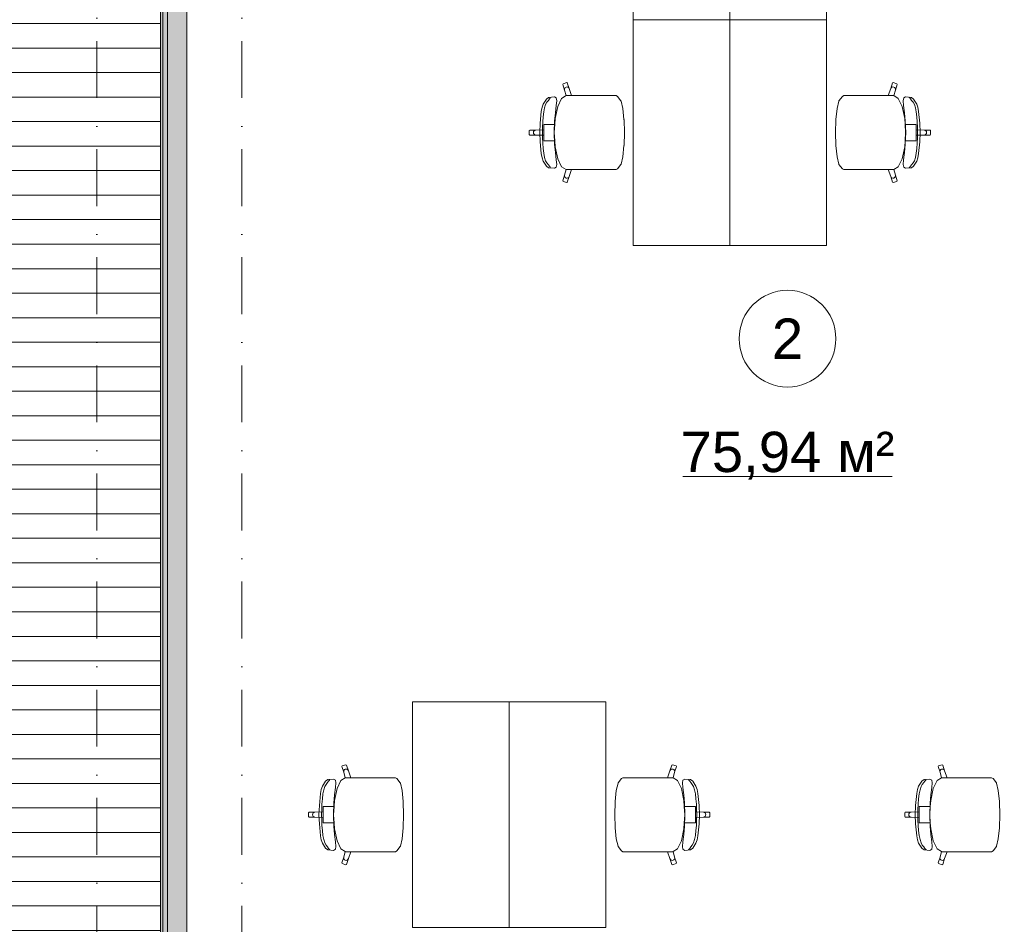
# Model space of a CAD drawing. Header units: millimetres. Extents: x -14761 to 157739, y -22400 to 107990.
# Tile 32 of 256: x 35072 to 41182, y 29070 to 34680. Entities that reach past the tile are written whole.
import ezdxf

# ---------------------------------------------------------------- set-up
doc = ezdxf.new("R2010")
doc.units = ezdxf.units.MM
doc.header["$MEASUREMENT"] = 0
doc.linetypes.add('Штриховая', pattern=[564.444447, 282.222223, -282.222223])
doc.linetypes.add('Штрихпунктирная', pattern=[670.277762, 352.777767, -176.388884, 0, -141.111112])
for name, color, linetype in [('Интерьер - Мебель', 7, 'Continuous'), ('Конструктив - Стены наружние фасад', 7, 'Continuous'), ('Элемент Модели - Зона', 7, 'Continuous'), ('Элемент Модели - Оси', 7, 'Continuous')]:
    doc.layers.add(name, color=color, linetype=linetype)
doc.styles.add('СГЕНЕРИР_СТИЛЬ_1', font='txt')

msp = doc.modelspace()

# ---------------------------------------------------------------- hatches: boundary and pattern name
at = {"linetype": 'Continuous', "lineweight": 15, "true_color": 0xb1b1b1}
h = msp.add_hatch(dxfattribs=at)
h.set_pattern_fill('Настил_01', color=253, style=0, pattern_type=2)
h.set_pattern_definition([(0, (0, 0), (0, 152), [])])
h.paths.add_polyline_path([(35945, 28824.9), (35945, 37825), (29945.3, 37825), (29945.3, 28824.9)])
at = {"layer": 'Конструктив - Стены наружние фасад', "linetype": 'Continuous', "lineweight": 0, "true_color": 0x000000}
for points in [[(35945, 25850), (35960, 25850), (35960, 38747.5), (35945, 38747.5)], [(35960, 36100), (35960, 25850), (35990, 25850), (35990, 36100)], [(35990, 36100), (35990, 25850), (36110, 25850), (36110, 36100)]]:
    msp.add_hatch(color=18, dxfattribs=at).paths.add_polyline_path(points)

# ---------------------------------------------------------------- linework, layer by layer
at = {"color": 7, "linetype": 'Continuous', "lineweight": 15, "flags": 128}
msp.add_lwpolyline([(35945, 28824.9), (35945, 37825), (29945.3, 37825), (29945.3, 28824.9)], close=True, dxfattribs=at)
at = {"layer": 'Интерьер - Мебель', "color": 7, "linetype": 'Continuous', "lineweight": 15}
for p, q in [((38443.9, 34282.5), (38442, 34278.7)), ((38442, 34278.7), (38453.4, 34243.3)), ((38466.6, 34290), (38443.9, 34282.5)), ((38470.4, 34288.1), (38466.6, 34290)), ((38481.8, 34252.6), (38470.4, 34288.1)), ((40477.7, 34252.6), (40489.1, 34288.1)), ((40489.1, 34288.1), (40492.9, 34290)), ((40492.9, 34290), (40515.7, 34282.5)), ((40517.6, 34278.7), (40506.2, 34243.3)), ((40515.7, 34282.5), (40517.6, 34278.7)), ((38454.3, 34254.8), (38452.7, 34249.2)), ((38452.7, 34249.2), (38453.4, 34243.3)), ((38453.4, 34243.3), (38463, 34209.2)), ((38457.9, 34259.5), (38454.3, 34254.8)), ((38463, 34262.3), (38457.9, 34259.5)), ((38468.8, 34263), (38463, 34262.3)), ((38474.4, 34261.4), (38468.8, 34263)), ((38479, 34257.8), (38474.4, 34261.4)), ((38481.8, 34252.6), (38479, 34257.8)), ((38497.5, 34209.3), (38481.8, 34252.6)), ((40462, 34209.3), (40477.7, 34252.6)), ((40477.7, 34252.6), (40480.6, 34257.8)), ((40480.6, 34257.8), (40485.2, 34261.4)), ((40485.2, 34261.4), (40490.8, 34263)), ((40490.8, 34263), (40496.6, 34262.3)), ((40506.2, 34243.3), (40496.5, 34209.2)), ((40496.6, 34262.3), (40501.7, 34259.5)), ((40501.7, 34259.5), (40505.3, 34254.8)), ((40505.3, 34254.8), (40506.9, 34249.2)), ((40506.9, 34249.2), (40506.2, 34243.3)), ((38320.7, 34156.5), (38313.5, 34136.6)), ((38340.8, 34187.6), (38320.7, 34156.5)), ((38335.5, 34154.8), (38343.2, 34168)), ((38354, 34198.1), (38340.8, 34187.6)), ((38343.2, 34168), (38353.3, 34179.7)), ((38353.3, 34179.7), (38359.4, 34188.8)), ((38390.1, 34201.4), (38354, 34198.1)), ((38359.4, 34188.8), (38364.6, 34195)), ((38364.6, 34195), (38367.2, 34198.8)), ((38401.6, 34194.7), (38390.1, 34201.4)), ((38404.7, 34177.5), (38401.6, 34194.7)), ((38402.1, 34148.5), (38404.7, 34177.5)), ((38435.2, 34191.8), (38411.4, 34142.1)), ((38463, 34209.2), (38435.2, 34191.8)), ((38463.2, 34209.3), (38463, 34209.2)), ((38463.2, 34209.3), (38497.5, 34209.3)), ((38706.6, 34209.3), (38497.5, 34209.3)), ((38742.7, 34209.3), (38706.6, 34209.3)), ((38773.7, 34209.3), (38742.7, 34209.3)), ((38782.3, 34204.7), (38773.7, 34209.3)), ((38803.5, 34177.9), (38782.3, 34204.7)), ((38804.4, 34175.8), (38803.5, 34177.9)), ((38815, 34129.9), (38804.4, 34175.8)), ((40144.5, 34129.9), (40155.2, 34175.8)), ((40155.2, 34175.8), (40156.1, 34177.9)), ((40156.1, 34177.9), (40177.2, 34204.7)), ((40177.2, 34204.7), (40185.8, 34209.3)), ((40185.8, 34209.3), (40216.9, 34209.3)), ((40216.9, 34209.3), (40252.9, 34209.3)), ((40252.9, 34209.3), (40462, 34209.3)), ((40496.3, 34209.3), (40462, 34209.3)), ((40496.3, 34209.3), (40496.5, 34209.2)), ((40496.5, 34209.2), (40524.3, 34191.8)), ((40524.3, 34191.8), (40548.1, 34142.1)), ((40554.8, 34177.5), (40557.9, 34194.7)), ((40557.4, 34148.5), (40554.8, 34177.5)), ((40557.9, 34194.7), (40569.4, 34201.4)), ((40569.4, 34201.4), (40605.5, 34198.1)), ((40595, 34195), (40592.4, 34198.8)), ((40600.1, 34188.8), (40595, 34195)), ((40606.3, 34179.7), (40600.1, 34188.8)), ((40605.5, 34198.1), (40618.7, 34187.6)), ((40616.3, 34168), (40606.3, 34179.7)), ((40624, 34154.8), (40616.3, 34168)), ((40618.7, 34187.6), (40638.8, 34156.5)), ((40638.8, 34156.5), (40646, 34136.6)), ((38308.7, 34110.7), (38301.7, 34037.5)), ((38313.5, 34136.6), (38308.7, 34110.7)), ((38320.6, 34078.5), (38324.3, 34108.5)), ((38324.3, 34108.5), (38329.2, 34134.5)), ((38329.2, 34134.5), (38335.5, 34154.8)), ((38391.6, 34052.3), (38396.3, 34103.2)), ((38411.4, 34142.1), (38395.5, 34067.7)), ((38396.3, 34103.2), (38402.1, 34148.5)), ((38822.2, 34061.1), (38815, 34129.9)), ((40137.3, 34061.1), (40144.5, 34129.9)), ((40548.1, 34142.1), (40564, 34067.7)), ((40563.3, 34103.2), (40557.4, 34148.5)), ((40567.9, 34052.3), (40563.3, 34103.2)), ((40630.3, 34134.5), (40624, 34154.8)), ((40635.2, 34108.5), (40630.3, 34134.5)), ((40638.9, 34078.5), (40635.2, 34108.5)), ((40646, 34136.6), (40650.8, 34110.7)), ((40650.8, 34110.7), (40657.8, 34037.5)), ((38301.7, 34037.5), (38299.5, 33980)), ((38316.6, 34012.7), (38318.1, 34046.1)), ((38318.1, 34046.1), (38320.6, 34078.5)), ((38389.3, 33980), (38391.6, 34052.3)), ((38395.5, 34067.7), (38393.1, 34030.3)), ((38822.3, 34060), (38822.2, 34061.1)), ((38824.8, 33980), (38822.3, 34060)), ((40134.8, 33980), (40137.2, 34060)), ((40137.2, 34060), (40137.3, 34061.1)), ((40564, 34067.7), (40566.4, 34030.3)), ((40570.3, 33980), (40567.9, 34052.3)), ((40641.5, 34046.1), (40638.9, 34078.5)), ((40642.9, 34012.7), (40641.5, 34046.1)), ((40657.8, 34037.5), (40660, 33980)), ((38237.8, 33995.1), (38234.8, 33992.1)), ((38234.8, 33992.1), (38234.8, 33980)), ((38234.8, 33967.9), (38234.8, 33980)), ((38274.7, 33995.1), (38237.8, 33995.1)), ((38260.8, 33985.8), (38259.7, 33980)), ((38260.8, 33974.2), (38259.7, 33980)), ((38264.1, 33990.7), (38260.8, 33985.8)), ((38264.1, 33969.3), (38260.8, 33974.2)), ((38268.9, 33993.9), (38264.1, 33990.7)), ((38274.7, 33995.1), (38268.9, 33993.9)), ((38324.5, 33996.9), (38274.7, 33995.1)), ((38301.7, 33922.5), (38299.5, 33980)), ((38316.1, 33980), (38316.6, 34012.7)), ((38316.1, 33980), (38316.6, 33947.3)), ((38354.4, 34030.3), (38324.5, 34030.3)), ((38324.5, 34030.3), (38324.5, 33996.9)), ((38324.5, 33996.9), (38324.5, 33980)), ((38324.5, 33963.1), (38324.5, 33980)), ((38393.1, 34030.3), (38354.4, 34030.3)), ((38389.3, 33980), (38391.6, 33907.7)), ((38393.1, 34030.3), (38389.9, 33980)), ((38393.1, 33929.7), (38389.9, 33980)), ((38824.8, 33980), (38822.3, 33900)), ((40134.8, 33980), (40137.2, 33900)), ((40566.4, 34030.3), (40569.6, 33980)), ((40566.4, 34030.3), (40605.1, 34030.3)), ((40566.4, 33929.7), (40569.6, 33980)), ((40570.3, 33980), (40567.9, 33907.7)), ((40605.1, 34030.3), (40635, 34030.3)), ((40635, 34030.3), (40635, 33996.9)), ((40635, 33996.9), (40635, 33980)), ((40635, 33996.9), (40684.9, 33995.1)), ((40635, 33963.1), (40635, 33980)), ((40643.4, 33980), (40642.9, 34012.7)), ((40643.4, 33980), (40642.9, 33947.3)), ((40657.8, 33922.5), (40660, 33980)), ((40684.9, 33995.1), (40690.6, 33993.9)), ((40684.9, 33995.1), (40721.8, 33995.1)), ((40690.6, 33993.9), (40695.5, 33990.7)), ((40695.5, 33990.7), (40698.7, 33985.8)), ((40695.5, 33969.3), (40698.7, 33974.2)), ((40698.7, 33985.8), (40699.8, 33980)), ((40698.7, 33974.2), (40699.8, 33980)), ((40721.8, 33995.1), (40724.8, 33992.1)), ((40724.8, 33992.1), (40724.8, 33980)), ((40724.8, 33967.9), (40724.8, 33980)), ((38237.8, 33964.9), (38234.8, 33967.9)), ((38274.7, 33964.9), (38237.8, 33964.9)), ((38268.9, 33966.1), (38264.1, 33969.3)), ((38274.7, 33964.9), (38268.9, 33966.1)), ((38324.5, 33963.1), (38274.7, 33964.9)), ((38308.7, 33849.3), (38301.7, 33922.5)), ((38316.6, 33947.3), (38318.1, 33913.9)), ((38318.1, 33913.9), (38320.6, 33881.5)), ((38324.5, 33929.7), (38324.5, 33963.1)), ((38354.4, 33929.7), (38324.5, 33929.7)), ((38393.1, 33929.7), (38354.4, 33929.7)), ((38395.5, 33892.3), (38393.1, 33929.7)), ((40564, 33892.3), (40566.4, 33929.7)), ((40566.4, 33929.7), (40605.1, 33929.7)), ((40605.1, 33929.7), (40635, 33929.7)), ((40635, 33963.1), (40684.9, 33964.9)), ((40635, 33929.7), (40635, 33963.1)), ((40641.5, 33913.9), (40638.9, 33881.5)), ((40642.9, 33947.3), (40641.5, 33913.9)), ((40650.8, 33849.3), (40657.8, 33922.5)), ((40684.9, 33964.9), (40690.6, 33966.1)), ((40684.9, 33964.9), (40721.8, 33964.9)), ((40690.6, 33966.1), (40695.5, 33969.3)), ((40721.8, 33964.9), (40724.8, 33967.9)), ((38320.6, 33881.5), (38324.3, 33851.5)), ((38324.3, 33851.5), (38329.2, 33825.5)), ((38391.6, 33907.7), (38396.3, 33856.8)), ((38411.4, 33817.9), (38395.5, 33892.3)), ((38396.3, 33856.8), (38402.1, 33811.5)), ((38822.2, 33898.9), (38815, 33830.1)), ((38822.3, 33900), (38822.2, 33898.9)), ((40137.2, 33900), (40137.3, 33898.9)), ((40137.3, 33898.9), (40144.5, 33830.1)), ((40548.1, 33817.9), (40564, 33892.3)), ((40563.3, 33856.8), (40557.4, 33811.5)), ((40567.9, 33907.7), (40563.3, 33856.8)), ((40635.2, 33851.5), (40630.3, 33825.5)), ((40638.9, 33881.5), (40635.2, 33851.5)), ((38313.5, 33823.4), (38308.7, 33849.3)), ((38320.7, 33803.5), (38313.5, 33823.4)), ((38340.8, 33772.4), (38320.7, 33803.5)), ((38329.2, 33825.5), (38335.5, 33805.2)), ((38335.5, 33805.2), (38343.2, 33792)), ((38343.2, 33792), (38353.3, 33780.3)), ((38402.1, 33811.5), (38404.7, 33782.5)), ((38435.2, 33768.2), (38411.4, 33817.9)), ((38815, 33830.1), (38804.4, 33784.2)), ((40144.5, 33830.1), (40155.2, 33784.2)), ((40524.3, 33768.2), (40548.1, 33817.9)), ((40557.4, 33811.5), (40554.8, 33782.5)), ((40616.3, 33792), (40606.3, 33780.3)), ((40624, 33805.2), (40616.3, 33792)), ((40618.7, 33772.4), (40638.8, 33803.5)), ((40630.3, 33825.5), (40624, 33805.2)), ((40638.8, 33803.5), (40646, 33823.4)), ((40646, 33823.4), (40650.8, 33849.3)), ((38354, 33761.9), (38340.8, 33772.4)), ((38353.3, 33780.3), (38359.4, 33771.2)), ((38390.1, 33758.6), (38354, 33761.9)), ((38359.4, 33771.2), (38364.6, 33765)), ((38364.6, 33765), (38367.2, 33761.2)), ((38401.6, 33765.3), (38390.1, 33758.6)), ((38404.7, 33782.5), (38401.6, 33765.3)), ((38463, 33750.8), (38435.2, 33768.2)), ((38453.4, 33716.7), (38463, 33750.8)), ((38463.2, 33750.7), (38463, 33750.8)), ((38463.2, 33750.7), (38497.5, 33750.7)), ((38497.5, 33750.7), (38481.8, 33707.4)), ((38706.6, 33750.7), (38497.5, 33750.7)), ((38742.7, 33750.7), (38706.6, 33750.7)), ((38773.7, 33750.7), (38742.7, 33750.7)), ((38782.3, 33755.3), (38773.7, 33750.7)), ((38803.5, 33782.1), (38782.3, 33755.3)), ((38804.4, 33784.2), (38803.5, 33782.1)), ((40155.2, 33784.2), (40156.1, 33782.1)), ((40156.1, 33782.1), (40177.2, 33755.3)), ((40177.2, 33755.3), (40185.8, 33750.7)), ((40185.8, 33750.7), (40216.9, 33750.7)), ((40216.9, 33750.7), (40252.9, 33750.7)), ((40252.9, 33750.7), (40462, 33750.7)), ((40496.3, 33750.7), (40462, 33750.7)), ((40462, 33750.7), (40477.7, 33707.4)), ((40496.3, 33750.7), (40496.5, 33750.8)), ((40496.5, 33750.8), (40524.3, 33768.2)), ((40506.2, 33716.7), (40496.5, 33750.8)), ((40554.8, 33782.5), (40557.9, 33765.3)), ((40557.9, 33765.3), (40569.4, 33758.6)), ((40569.4, 33758.6), (40605.5, 33761.9)), ((40595, 33765), (40592.4, 33761.2)), ((40600.1, 33771.2), (40595, 33765)), ((40606.3, 33780.3), (40600.1, 33771.2)), ((40605.5, 33761.9), (40618.7, 33772.4)), ((38442, 33681.3), (38453.4, 33716.7)), ((38443.9, 33677.5), (38442, 33681.3)), ((38466.6, 33670), (38443.9, 33677.5)), ((38452.7, 33710.8), (38453.4, 33716.7)), ((38454.3, 33705.2), (38452.7, 33710.8)), ((38457.9, 33700.5), (38454.3, 33705.2)), ((38463, 33697.7), (38457.9, 33700.5)), ((38468.8, 33697), (38463, 33697.7)), ((38470.4, 33671.9), (38466.6, 33670)), ((38474.4, 33698.6), (38468.8, 33697)), ((38481.8, 33707.4), (38470.4, 33671.9)), ((38479, 33702.2), (38474.4, 33698.6)), ((38481.8, 33707.4), (38479, 33702.2)), ((40477.7, 33707.4), (40480.6, 33702.2)), ((40477.7, 33707.4), (40489.1, 33671.9)), ((40480.6, 33702.2), (40485.2, 33698.6)), ((40485.2, 33698.6), (40490.8, 33697)), ((40489.1, 33671.9), (40492.9, 33670)), ((40490.8, 33697), (40496.6, 33697.7)), ((40492.9, 33670), (40515.7, 33677.5)), ((40496.6, 33697.7), (40501.7, 33700.5)), ((40501.7, 33700.5), (40505.3, 33705.2)), ((40505.3, 33705.2), (40506.9, 33710.8)), ((40506.9, 33710.8), (40506.2, 33716.7)), ((40517.6, 33681.3), (40506.2, 33716.7)), ((40515.7, 33677.5), (40517.6, 33681.3)), ((37073.9, 30052.5), (37072, 30048.7)), ((37072, 30048.7), (37083.4, 30013.3)), ((37096.6, 30060), (37073.9, 30052.5)), ((37084.3, 30024.8), (37082.7, 30019.2)), ((37082.7, 30019.2), (37083.4, 30013.3)), ((37083.4, 30013.3), (37093, 29979.2)), ((37087.9, 30029.5), (37084.3, 30024.8)), ((37093, 30032.3), (37087.9, 30029.5)), ((37098.8, 30033), (37093, 30032.3)), ((37100.4, 30058.1), (37096.6, 30060)), ((37104.4, 30031.4), (37098.8, 30033)), ((37111.8, 30022.6), (37100.4, 30058.1)), ((37109, 30027.8), (37104.4, 30031.4)), ((37111.8, 30022.6), (37109, 30027.8)), ((37127.5, 29979.3), (37111.8, 30022.6)), ((39092, 29979.3), (39107.7, 30022.6)), ((39107.7, 30022.6), (39119.1, 30058.1)), ((39107.7, 30022.6), (39110.6, 30027.8)), ((39110.6, 30027.8), (39115.2, 30031.4)), ((39115.2, 30031.4), (39120.8, 30033)), ((39119.1, 30058.1), (39122.9, 30060)), ((39120.8, 30033), (39126.6, 30032.3)), ((39122.9, 30060), (39145.7, 30052.5)), ((39136.2, 30013.3), (39126.5, 29979.2)), ((39126.6, 30032.3), (39131.7, 30029.5)), ((39131.7, 30029.5), (39135.3, 30024.8)), ((39135.3, 30024.8), (39136.9, 30019.2)), ((39147.6, 30048.7), (39136.2, 30013.3)), ((39136.9, 30019.2), (39136.2, 30013.3)), ((39145.7, 30052.5), (39147.6, 30048.7)), ((40773.9, 30052.5), (40772, 30048.7)), ((40772, 30048.7), (40783.4, 30013.3)), ((40796.6, 30060), (40773.9, 30052.5)), ((40784.3, 30024.8), (40782.7, 30019.2)), ((40782.7, 30019.2), (40783.4, 30013.3)), ((40783.4, 30013.3), (40793, 29979.2)), ((40787.9, 30029.5), (40784.3, 30024.8)), ((40793, 30032.3), (40787.9, 30029.5)), ((40798.8, 30033), (40793, 30032.3)), ((40800.4, 30058.1), (40796.6, 30060)), ((40804.4, 30031.4), (40798.8, 30033)), ((40811.8, 30022.6), (40800.4, 30058.1)), ((40809, 30027.8), (40804.4, 30031.4)), ((40811.8, 30022.6), (40809, 30027.8)), ((40827.5, 29979.3), (40811.8, 30022.6)), ((36970.8, 29957.6), (36950.7, 29926.5)), ((36984, 29968.1), (36970.8, 29957.6)), ((36973.2, 29938), (36983.3, 29949.7)), ((36983.3, 29949.7), (36989.4, 29958.8)), ((37020.1, 29971.4), (36984, 29968.1)), ((36989.4, 29958.8), (36994.6, 29965)), ((36994.6, 29965), (36997.2, 29968.8)), ((37031.6, 29964.7), (37020.1, 29971.4)), ((37034.7, 29947.5), (37031.6, 29964.7)), ((37032.1, 29918.5), (37034.7, 29947.5)), ((37065.2, 29961.8), (37041.4, 29912.1)), ((37093, 29979.2), (37065.2, 29961.8)), ((37093.2, 29979.3), (37093, 29979.2)), ((37093.2, 29979.3), (37127.5, 29979.3)), ((37336.6, 29979.3), (37127.5, 29979.3)), ((37372.7, 29979.3), (37336.6, 29979.3)), ((37403.7, 29979.3), (37372.7, 29979.3)), ((37412.3, 29974.7), (37403.7, 29979.3)), ((37433.5, 29947.9), (37412.3, 29974.7)), ((37434.4, 29945.8), (37433.5, 29947.9)), ((37445, 29899.9), (37434.4, 29945.8)), ((38774.5, 29899.9), (38785.2, 29945.8)), ((38785.2, 29945.8), (38786.1, 29947.9)), ((38786.1, 29947.9), (38807.2, 29974.7)), ((38807.2, 29974.7), (38815.8, 29979.3)), ((38815.8, 29979.3), (38846.9, 29979.3)), ((38846.9, 29979.3), (38882.9, 29979.3)), ((38882.9, 29979.3), (39092, 29979.3)), ((39126.3, 29979.3), (39092, 29979.3)), ((39126.3, 29979.3), (39126.5, 29979.2)), ((39126.5, 29979.2), (39154.3, 29961.8)), ((39154.3, 29961.8), (39178.1, 29912.1)), ((39184.8, 29947.5), (39187.9, 29964.7)), ((39187.4, 29918.5), (39184.8, 29947.5)), ((39187.9, 29964.7), (39199.4, 29971.4)), ((39199.4, 29971.4), (39235.5, 29968.1)), ((39225, 29965), (39222.4, 29968.8)), ((39230.1, 29958.8), (39225, 29965)), ((39236.3, 29949.7), (39230.1, 29958.8)), ((39235.5, 29968.1), (39248.7, 29957.6)), ((39246.3, 29938), (39236.3, 29949.7)), ((39248.7, 29957.6), (39268.8, 29926.5)), ((40670.8, 29957.6), (40650.7, 29926.5)), ((40684, 29968.1), (40670.8, 29957.6)), ((40673.2, 29938), (40683.3, 29949.7)), ((40683.3, 29949.7), (40689.4, 29958.8)), ((40720.1, 29971.4), (40684, 29968.1)), ((40689.4, 29958.8), (40694.6, 29965)), ((40694.6, 29965), (40697.2, 29968.8)), ((40731.6, 29964.7), (40720.1, 29971.4)), ((40734.7, 29947.5), (40731.6, 29964.7)), ((40732.1, 29918.5), (40734.7, 29947.5)), ((40765.2, 29961.8), (40741.4, 29912.1)), ((40793, 29979.2), (40765.2, 29961.8)), ((40793.2, 29979.3), (40793, 29979.2)), ((40793.2, 29979.3), (40827.5, 29979.3)), ((41036.6, 29979.3), (40827.5, 29979.3)), ((41072.7, 29979.3), (41036.6, 29979.3)), ((41103.7, 29979.3), (41072.7, 29979.3)), ((41112.3, 29974.7), (41103.7, 29979.3)), ((41133.5, 29947.9), (41112.3, 29974.7)), ((41134.4, 29945.8), (41133.5, 29947.9)), ((41145, 29899.9), (41134.4, 29945.8)), ((36938.7, 29880.7), (36931.7, 29807.5)), ((36943.5, 29906.6), (36938.7, 29880.7)), ((36950.7, 29926.5), (36943.5, 29906.6)), ((36950.6, 29848.5), (36954.3, 29878.5)), ((36954.3, 29878.5), (36959.2, 29904.5)), ((36959.2, 29904.5), (36965.5, 29924.8)), ((36965.5, 29924.8), (36973.2, 29938)), ((37041.4, 29912.1), (37025.5, 29837.7)), ((37026.3, 29873.2), (37032.1, 29918.5)), ((37452.2, 29831.1), (37445, 29899.9)), ((38767.3, 29831.1), (38774.5, 29899.9)), ((39178.1, 29912.1), (39194, 29837.7)), ((39193.3, 29873.2), (39187.4, 29918.5)), ((39254, 29924.8), (39246.3, 29938)), ((39260.3, 29904.5), (39254, 29924.8)), ((39265.2, 29878.5), (39260.3, 29904.5)), ((39268.9, 29848.5), (39265.2, 29878.5)), ((39268.8, 29926.5), (39276, 29906.6)), ((39276, 29906.6), (39280.8, 29880.7)), ((39280.8, 29880.7), (39287.8, 29807.5)), ((40638.7, 29880.7), (40631.7, 29807.5)), ((40643.5, 29906.6), (40638.7, 29880.7)), ((40650.7, 29926.5), (40643.5, 29906.6)), ((40650.6, 29848.5), (40654.3, 29878.5)), ((40654.3, 29878.5), (40659.2, 29904.5)), ((40659.2, 29904.5), (40665.5, 29924.8)), ((40665.5, 29924.8), (40673.2, 29938)), ((40741.4, 29912.1), (40725.5, 29837.7)), ((40726.3, 29873.2), (40732.1, 29918.5)), ((41152.2, 29831.1), (41145, 29899.9)), ((36948.1, 29816.1), (36950.6, 29848.5)), ((37019.3, 29750), (37021.6, 29822.3)), ((37021.6, 29822.3), (37026.3, 29873.2)), ((37025.5, 29837.7), (37023.1, 29800.3)), ((37452.3, 29830), (37452.2, 29831.1)), ((37454.8, 29750), (37452.3, 29830)), ((38764.8, 29750), (38767.2, 29830)), ((38767.2, 29830), (38767.3, 29831.1)), ((39197.9, 29822.3), (39193.3, 29873.2)), ((39194, 29837.7), (39196.4, 29800.3)), ((39200.3, 29750), (39197.9, 29822.3)), ((39271.5, 29816.1), (39268.9, 29848.5)), ((40648.1, 29816.1), (40650.6, 29848.5)), ((40719.3, 29750), (40721.6, 29822.3)), ((40721.6, 29822.3), (40726.3, 29873.2)), ((40725.5, 29837.7), (40723.1, 29800.3)), ((41152.3, 29830), (41152.2, 29831.1)), ((41154.8, 29750), (41152.3, 29830)), ((36867.8, 29765.1), (36864.8, 29762.1)), ((36864.8, 29762.1), (36864.8, 29750)), ((36904.7, 29765.1), (36867.8, 29765.1)), ((36890.8, 29755.8), (36889.7, 29750)), ((36894.1, 29760.7), (36890.8, 29755.8)), ((36898.9, 29763.9), (36894.1, 29760.7)), ((36904.7, 29765.1), (36898.9, 29763.9)), ((36954.5, 29766.9), (36904.7, 29765.1)), ((36931.7, 29807.5), (36929.5, 29750)), ((36946.1, 29750), (36946.6, 29782.7)), ((36946.6, 29782.7), (36948.1, 29816.1)), ((36984.4, 29800.3), (36954.5, 29800.3)), ((36954.5, 29800.3), (36954.5, 29766.9)), ((36954.5, 29766.9), (36954.5, 29750)), ((37023.1, 29800.3), (36984.4, 29800.3)), ((37023.1, 29800.3), (37019.9, 29750)), ((39196.4, 29800.3), (39199.6, 29750)), ((39196.4, 29800.3), (39235.1, 29800.3)), ((39235.1, 29800.3), (39265, 29800.3)), ((39265, 29800.3), (39265, 29766.9)), ((39265, 29766.9), (39265, 29750)), ((39265, 29766.9), (39314.9, 29765.1)), ((39272.9, 29782.7), (39271.5, 29816.1)), ((39273.4, 29750), (39272.9, 29782.7)), ((39287.8, 29807.5), (39290, 29750)), ((39314.9, 29765.1), (39320.6, 29763.9)), ((39314.9, 29765.1), (39351.8, 29765.1)), ((39320.6, 29763.9), (39325.5, 29760.7)), ((39325.5, 29760.7), (39328.7, 29755.8)), ((39328.7, 29755.8), (39329.8, 29750)), ((39351.8, 29765.1), (39354.8, 29762.1)), ((39354.8, 29762.1), (39354.8, 29750)), ((40567.8, 29765.1), (40564.8, 29762.1)), ((40564.8, 29762.1), (40564.8, 29750)), ((40604.7, 29765.1), (40567.8, 29765.1)), ((40590.8, 29755.8), (40589.7, 29750)), ((40594.1, 29760.7), (40590.8, 29755.8)), ((40598.9, 29763.9), (40594.1, 29760.7)), ((40604.7, 29765.1), (40598.9, 29763.9)), ((40654.5, 29766.9), (40604.7, 29765.1)), ((40631.7, 29807.5), (40629.5, 29750)), ((40646.1, 29750), (40646.6, 29782.7)), ((40646.6, 29782.7), (40648.1, 29816.1)), ((40684.4, 29800.3), (40654.5, 29800.3)), ((40654.5, 29800.3), (40654.5, 29766.9)), ((40654.5, 29766.9), (40654.5, 29750)), ((40723.1, 29800.3), (40684.4, 29800.3)), ((40723.1, 29800.3), (40719.9, 29750)), ((36864.8, 29737.9), (36864.8, 29750)), ((36867.8, 29734.9), (36864.8, 29737.9)), ((36904.7, 29734.9), (36867.8, 29734.9)), ((36890.8, 29744.2), (36889.7, 29750)), ((36894.1, 29739.3), (36890.8, 29744.2)), ((36898.9, 29736.1), (36894.1, 29739.3)), ((36904.7, 29734.9), (36898.9, 29736.1)), ((36954.5, 29733.1), (36904.7, 29734.9)), ((36931.7, 29692.5), (36929.5, 29750)), ((36946.1, 29750), (36946.6, 29717.3)), ((36946.6, 29717.3), (36948.1, 29683.9)), ((36954.5, 29733.1), (36954.5, 29750)), ((36954.5, 29699.7), (36954.5, 29733.1)), ((36984.4, 29699.7), (36954.5, 29699.7)), ((37023.1, 29699.7), (36984.4, 29699.7)), ((37019.3, 29750), (37021.6, 29677.7)), ((37023.1, 29699.7), (37019.9, 29750)), ((37025.5, 29662.3), (37023.1, 29699.7)), ((37454.8, 29750), (37452.3, 29670)), ((38764.8, 29750), (38767.2, 29670)), ((39194, 29662.3), (39196.4, 29699.7)), ((39196.4, 29699.7), (39199.6, 29750)), ((39196.4, 29699.7), (39235.1, 29699.7)), ((39200.3, 29750), (39197.9, 29677.7)), ((39235.1, 29699.7), (39265, 29699.7)), ((39265, 29733.1), (39265, 29750)), ((39265, 29733.1), (39314.9, 29734.9)), ((39265, 29699.7), (39265, 29733.1)), ((39272.9, 29717.3), (39271.5, 29683.9)), ((39273.4, 29750), (39272.9, 29717.3)), ((39287.8, 29692.5), (39290, 29750)), ((39314.9, 29734.9), (39320.6, 29736.1)), ((39314.9, 29734.9), (39351.8, 29734.9)), ((39320.6, 29736.1), (39325.5, 29739.3)), ((39325.5, 29739.3), (39328.7, 29744.2)), ((39328.7, 29744.2), (39329.8, 29750)), ((39351.8, 29734.9), (39354.8, 29737.9)), ((39354.8, 29737.9), (39354.8, 29750)), ((40564.8, 29737.9), (40564.8, 29750)), ((40567.8, 29734.9), (40564.8, 29737.9)), ((40604.7, 29734.9), (40567.8, 29734.9)), ((40590.8, 29744.2), (40589.7, 29750)), ((40594.1, 29739.3), (40590.8, 29744.2)), ((40598.9, 29736.1), (40594.1, 29739.3)), ((40604.7, 29734.9), (40598.9, 29736.1)), ((40654.5, 29733.1), (40604.7, 29734.9)), ((40631.7, 29692.5), (40629.5, 29750)), ((40646.1, 29750), (40646.6, 29717.3)), ((40646.6, 29717.3), (40648.1, 29683.9)), ((40654.5, 29733.1), (40654.5, 29750)), ((40654.5, 29699.7), (40654.5, 29733.1)), ((40684.4, 29699.7), (40654.5, 29699.7)), ((40723.1, 29699.7), (40684.4, 29699.7)), ((40719.3, 29750), (40721.6, 29677.7)), ((40723.1, 29699.7), (40719.9, 29750)), ((40725.5, 29662.3), (40723.1, 29699.7)), ((41154.8, 29750), (41152.3, 29670)), ((36938.7, 29619.3), (36931.7, 29692.5)), ((36948.1, 29683.9), (36950.6, 29651.5)), ((36950.6, 29651.5), (36954.3, 29621.5)), ((37021.6, 29677.7), (37026.3, 29626.8)), ((37041.4, 29587.9), (37025.5, 29662.3)), ((37452.2, 29668.9), (37445, 29600.1)), ((37452.3, 29670), (37452.2, 29668.9)), ((38767.2, 29670), (38767.3, 29668.9)), ((38767.3, 29668.9), (38774.5, 29600.1)), ((39178.1, 29587.9), (39194, 29662.3)), ((39197.9, 29677.7), (39193.3, 29626.8)), ((39268.9, 29651.5), (39265.2, 29621.5)), ((39271.5, 29683.9), (39268.9, 29651.5)), ((39280.8, 29619.3), (39287.8, 29692.5)), ((40638.7, 29619.3), (40631.7, 29692.5)), ((40648.1, 29683.9), (40650.6, 29651.5)), ((40650.6, 29651.5), (40654.3, 29621.5)), ((40721.6, 29677.7), (40726.3, 29626.8)), ((40741.4, 29587.9), (40725.5, 29662.3)), ((41152.2, 29668.9), (41145, 29600.1)), ((41152.3, 29670), (41152.2, 29668.9)), ((36943.5, 29593.4), (36938.7, 29619.3)), ((36950.7, 29573.5), (36943.5, 29593.4)), ((36970.8, 29542.4), (36950.7, 29573.5)), ((36954.3, 29621.5), (36959.2, 29595.5)), ((36959.2, 29595.5), (36965.5, 29575.2)), ((36965.5, 29575.2), (36973.2, 29562)), ((37026.3, 29626.8), (37032.1, 29581.5)), ((37032.1, 29581.5), (37034.7, 29552.5)), ((37065.2, 29538.2), (37041.4, 29587.9)), ((37445, 29600.1), (37434.4, 29554.2)), ((38774.5, 29600.1), (38785.2, 29554.2)), ((39154.3, 29538.2), (39178.1, 29587.9)), ((39187.4, 29581.5), (39184.8, 29552.5)), ((39193.3, 29626.8), (39187.4, 29581.5)), ((39254, 29575.2), (39246.3, 29562)), ((39248.7, 29542.4), (39268.8, 29573.5)), ((39260.3, 29595.5), (39254, 29575.2)), ((39265.2, 29621.5), (39260.3, 29595.5)), ((39268.8, 29573.5), (39276, 29593.4)), ((39276, 29593.4), (39280.8, 29619.3)), ((40643.5, 29593.4), (40638.7, 29619.3)), ((40650.7, 29573.5), (40643.5, 29593.4)), ((40670.8, 29542.4), (40650.7, 29573.5)), ((40654.3, 29621.5), (40659.2, 29595.5)), ((40659.2, 29595.5), (40665.5, 29575.2)), ((40665.5, 29575.2), (40673.2, 29562)), ((40726.3, 29626.8), (40732.1, 29581.5)), ((40732.1, 29581.5), (40734.7, 29552.5)), ((40765.2, 29538.2), (40741.4, 29587.9)), ((41145, 29600.1), (41134.4, 29554.2)), ((36984, 29531.9), (36970.8, 29542.4)), ((36973.2, 29562), (36983.3, 29550.3)), ((36983.3, 29550.3), (36989.4, 29541.2)), ((37020.1, 29528.6), (36984, 29531.9)), ((36989.4, 29541.2), (36994.6, 29535)), ((36994.6, 29535), (36997.2, 29531.2)), ((37031.6, 29535.3), (37020.1, 29528.6)), ((37034.7, 29552.5), (37031.6, 29535.3)), ((37093, 29520.8), (37065.2, 29538.2)), ((37083.4, 29486.7), (37093, 29520.8)), ((37093.2, 29520.7), (37093, 29520.8)), ((37093.2, 29520.7), (37127.5, 29520.7)), ((37127.5, 29520.7), (37111.8, 29477.4)), ((37336.6, 29520.7), (37127.5, 29520.7)), ((37372.7, 29520.7), (37336.6, 29520.7)), ((37403.7, 29520.7), (37372.7, 29520.7)), ((37412.3, 29525.3), (37403.7, 29520.7)), ((37433.5, 29552.1), (37412.3, 29525.3)), ((37434.4, 29554.2), (37433.5, 29552.1)), ((38785.2, 29554.2), (38786.1, 29552.1)), ((38786.1, 29552.1), (38807.2, 29525.3)), ((38807.2, 29525.3), (38815.8, 29520.7)), ((38815.8, 29520.7), (38846.9, 29520.7)), ((38846.9, 29520.7), (38882.9, 29520.7)), ((38882.9, 29520.7), (39092, 29520.7)), ((39126.3, 29520.7), (39092, 29520.7)), ((39092, 29520.7), (39107.7, 29477.4)), ((39126.3, 29520.7), (39126.5, 29520.8)), ((39126.5, 29520.8), (39154.3, 29538.2)), ((39136.2, 29486.7), (39126.5, 29520.8)), ((39184.8, 29552.5), (39187.9, 29535.3)), ((39187.9, 29535.3), (39199.4, 29528.6)), ((39199.4, 29528.6), (39235.5, 29531.9)), ((39225, 29535), (39222.4, 29531.2)), ((39230.1, 29541.2), (39225, 29535)), ((39236.3, 29550.3), (39230.1, 29541.2)), ((39235.5, 29531.9), (39248.7, 29542.4)), ((39246.3, 29562), (39236.3, 29550.3)), ((40684, 29531.9), (40670.8, 29542.4)), ((40673.2, 29562), (40683.3, 29550.3)), ((40683.3, 29550.3), (40689.4, 29541.2)), ((40720.1, 29528.6), (40684, 29531.9)), ((40689.4, 29541.2), (40694.6, 29535)), ((40694.6, 29535), (40697.2, 29531.2)), ((40731.6, 29535.3), (40720.1, 29528.6)), ((40734.7, 29552.5), (40731.6, 29535.3)), ((40793, 29520.8), (40765.2, 29538.2)), ((40783.4, 29486.7), (40793, 29520.8)), ((40793.2, 29520.7), (40793, 29520.8)), ((40793.2, 29520.7), (40827.5, 29520.7)), ((40827.5, 29520.7), (40811.8, 29477.4)), ((41036.6, 29520.7), (40827.5, 29520.7)), ((41072.7, 29520.7), (41036.6, 29520.7)), ((41103.7, 29520.7), (41072.7, 29520.7)), ((41112.3, 29525.3), (41103.7, 29520.7)), ((41133.5, 29552.1), (41112.3, 29525.3)), ((41134.4, 29554.2), (41133.5, 29552.1)), ((37072, 29451.3), (37083.4, 29486.7)), ((37073.9, 29447.5), (37072, 29451.3)), ((37082.7, 29480.8), (37083.4, 29486.7)), ((37084.3, 29475.2), (37082.7, 29480.8)), ((37087.9, 29470.5), (37084.3, 29475.2)), ((37093, 29467.7), (37087.9, 29470.5)), ((37098.8, 29467), (37093, 29467.7)), ((37104.4, 29468.6), (37098.8, 29467)), ((37111.8, 29477.4), (37100.4, 29441.9)), ((37109, 29472.2), (37104.4, 29468.6)), ((37111.8, 29477.4), (37109, 29472.2)), ((39107.7, 29477.4), (39110.6, 29472.2)), ((39107.7, 29477.4), (39119.1, 29441.9)), ((39110.6, 29472.2), (39115.2, 29468.6)), ((39115.2, 29468.6), (39120.8, 29467)), ((39120.8, 29467), (39126.6, 29467.7)), ((39126.6, 29467.7), (39131.7, 29470.5)), ((39131.7, 29470.5), (39135.3, 29475.2)), ((39135.3, 29475.2), (39136.9, 29480.8)), ((39136.9, 29480.8), (39136.2, 29486.7)), ((39147.6, 29451.3), (39136.2, 29486.7)), ((39145.7, 29447.5), (39147.6, 29451.3)), ((40772, 29451.3), (40783.4, 29486.7)), ((40773.9, 29447.5), (40772, 29451.3)), ((40782.7, 29480.8), (40783.4, 29486.7)), ((40784.3, 29475.2), (40782.7, 29480.8)), ((40787.9, 29470.5), (40784.3, 29475.2)), ((40793, 29467.7), (40787.9, 29470.5)), ((40798.8, 29467), (40793, 29467.7)), ((40804.4, 29468.6), (40798.8, 29467)), ((40811.8, 29477.4), (40800.4, 29441.9)), ((40809, 29472.2), (40804.4, 29468.6)), ((40811.8, 29477.4), (40809, 29472.2)), ((37096.6, 29440), (37073.9, 29447.5)), ((37100.4, 29441.9), (37096.6, 29440)), ((39119.1, 29441.9), (39122.9, 29440)), ((39122.9, 29440), (39145.7, 29447.5)), ((40796.6, 29440), (40773.9, 29447.5)), ((40800.4, 29441.9), (40796.6, 29440))]:
    msp.add_line(p, q, dxfattribs=at)
at = {"layer": 'Интерьер - Мебель', "color": 7, "linetype": 'Continuous', "lineweight": 15, "flags": 128}
for points in [[(39479.8, 34680), (39479.8, 36080), (38879.8, 36080), (38879.8, 34680)], [(39479.8, 34680), (39479.8, 36080), (40079.8, 36080), (40079.8, 34680)], [(39479.8, 33280), (39479.8, 34680), (38879.8, 34680), (38879.8, 33280)], [(39479.8, 33280), (39479.8, 34680), (40079.8, 34680), (40079.8, 33280)], [(38109.8, 29050), (38109.8, 30450), (37509.8, 30450), (37509.8, 29050)], [(38109.8, 29050), (38109.8, 30450), (38709.8, 30450), (38709.8, 29050)]]:
    msp.add_lwpolyline(points, close=True, dxfattribs=at)
at = {"layer": 'Конструктив - Стены наружние фасад', "color": 251, "linetype": 'Continuous', "lineweight": 20, "true_color": 0x575757}
for p, q in [((35960, 25850), (35960, 36100)), ((35990, 25850), (35990, 36100))]:
    msp.add_line(p, q, dxfattribs=at)
at = {"layer": 'Конструктив - Стены наружние фасад', "color": 251, "linetype": 'Continuous', "lineweight": 20, "true_color": 0x575757, "flags": 128}
for points in [[(35945, 38747.5), (35945, 25850)], [(36110, 25850), (36110, 36100)]]:
    msp.add_lwpolyline(points, dxfattribs=at)
at = {"layer": 'Элемент Модели - Зона', "color": 7, "linetype": 'Continuous', "lineweight": 15}
msp.add_line((39186.6, 31847.3), (40487.2, 31847.3), dxfattribs=at)
at = {"layer": 'Элемент Модели - Зона', "color": 7, "linetype": 'Штриховая', "lineweight": 15, "flags": 128}
msp.add_lwpolyline([(36110, 27662.5), (45180, 27662.5), (45180, 35700), (44700, 35700), (44700, 36080), (36750, 36080), (36750, 35700), (36150, 35700), (36150, 36080), (36110, 36080)], close=True, dxfattribs=at)
at = {"layer": 'Элемент Модели - Зона', "color": 7, "linetype": 'Continuous', "lineweight": 15, "flags": 128}
msp.add_lwpolyline([(40136.9, 32701.9, 1), (39536.9, 32701.9, 1)], format="xyb", close=True, dxfattribs=at)
at = {"layer": 'Элемент Модели - Оси', "color": 7, "linetype": 'Штрихпунктирная', "lineweight": 15}
for p, q in [((35550, 92200), (35550, -1975)), ((36450, 92200), (36450, -1975))]:
    msp.add_line(p, q, dxfattribs=at)

# ---------------------------------------------------------------- texts
at = {"layer": 'Элемент Модели - Зона', "color": 7, "lineweight": 15, "char_height": 250, "attachment_point": 5, "style": 'СГЕНЕРИР_СТИЛЬ_1'}
for s, insert in [('\\A1;{\\pqc;\\fArial|b0|i0|c204|p38;2}', (39836.9, 32701.9)), ('\\A1;{\\pqc;\\fArial|b0|i0|c204|p38;75,94 м²}', (39836.9, 31976.7))]:
    msp.add_mtext(s, dxfattribs=dict(at, insert=insert))

doc.saveas('drawing.dxf')
